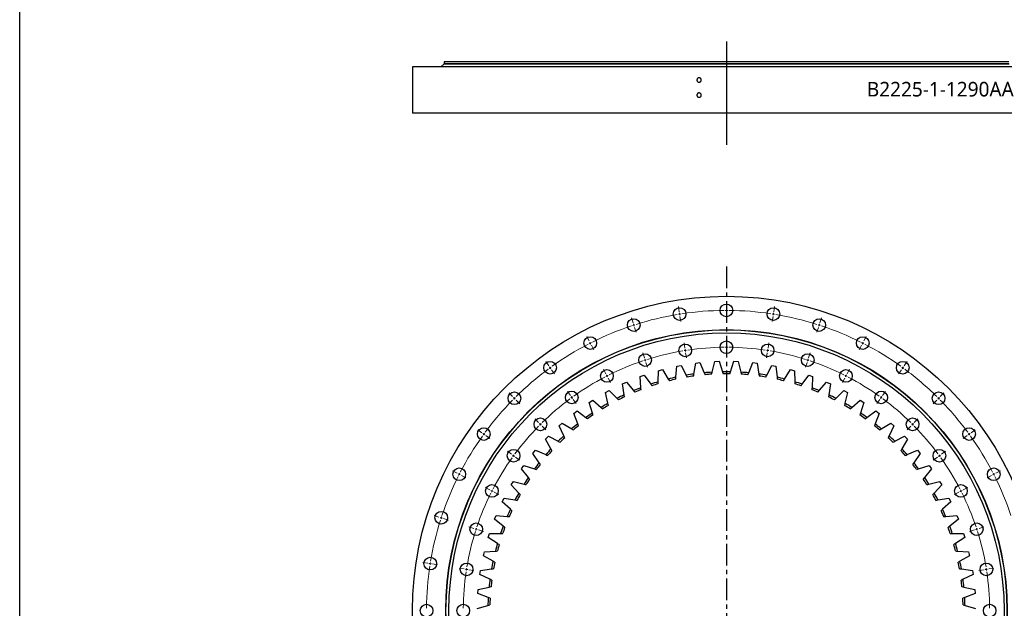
# Model space of a CAD drawing. Header units: millimetres. Extents: x 41 to 6109, y 5902 to 10394.
# Tile 2 of 10: x 41 to 2063, y 7090 to 8298. Entities that reach past the tile are written whole.
import ezdxf

# ---------------------------------------------------------------- set-up
doc = ezdxf.new("R2010")
doc.units = ezdxf.units.MM
doc.header["$LTSCALE"] = 20
doc.linetypes.add('CENTER', pattern=[10.16, 6.35, -1.27, 1.27, -1.27])

msp = doc.modelspace()

# ---------------------------------------------------------------- linework, layer by layer
at = {"lineweight": 25}
msp.add_line((1492.7, 8253.3), (1492.7, 8041.7), dxfattribs=at)
at = {"color": 7, "linetype": 'Continuous', "lineweight": 25}
for p, q in [((912.7, 8211.5), (912.7, 8207.5)), ((2072.7, 8211.5), (912.7, 8211.5)), ((847.7, 8201.5), (847.7, 8106.5)), ((2137.7, 8201.5), (847.7, 8201.5)), ((912.2, 8207), (906.2, 8201.6)), ((2079.2, 8201.6), (906.2, 8201.6)), ((2073.2, 8207), (912.2, 8207)), ((2072.7, 8207.5), (912.7, 8207.5)), ((912.7, 8201.6), (912.7, 8201.5)), ((919.7, 8207.5), (919.7, 8207)), ((2137.7, 8106.5), (847.7, 8106.5)), ((1432, 7727.9), (1432, 7727.9)), ((1388.9, 7564.6), (1391, 7587.2)), ((1391, 7587.2), (1399.5, 7588.9)), ((1399.5, 7588.9), (1409.9, 7568.7)), ((1425.9, 7571.1), (1429.7, 7593.5)), ((1429.7, 7593.5), (1438.3, 7594.5)), ((1438.3, 7594.5), (1447.2, 7573.6)), ((1463.3, 7574.8), (1468.8, 7596.9)), ((1468.8, 7596.9), (1477.4, 7597.2)), ((1477.4, 7597.2), (1484.6, 7575.6)), ((1500.8, 7575.6), (1508, 7597.2)), ((1508, 7597.2), (1516.6, 7596.9)), ((1516.6, 7596.9), (1522.2, 7574.8)), ((1538.3, 7573.6), (1547.1, 7594.5)), ((1547.1, 7594.5), (1555.7, 7593.5)), ((1555.7, 7593.5), (1559.5, 7571.1)), ((1575.5, 7568.7), (1585.9, 7588.9)), ((1585.9, 7588.9), (1594.4, 7587.2)), ((1594.4, 7587.2), (1596.5, 7564.6)), ((1315.7, 7565.8), (1323.8, 7568.7)), ((1317.1, 7543.1), (1315.7, 7565.8)), ((1323.8, 7568.7), (1337.2, 7550.4)), ((1352.6, 7555.3), (1353, 7578)), ((1353, 7578), (1361.3, 7580.3)), ((1361.3, 7580.3), (1373.2, 7560.9)), ((1612.2, 7560.9), (1624.1, 7580.3)), ((1624.1, 7580.3), (1632.5, 7578)), ((1632.5, 7578), (1632.8, 7555.3)), ((1648.2, 7550.4), (1661.6, 7568.7)), ((1661.6, 7568.7), (1669.7, 7565.8)), ((1669.7, 7565.8), (1668.4, 7543.1)), ((1279.5, 7550.9), (1287.3, 7554.4)), ((1282.6, 7528.4), (1279.5, 7550.9)), ((1287.3, 7554.4), (1302.1, 7537.1)), ((1683.3, 7537.1), (1698.1, 7554.4)), ((1698.1, 7554.4), (1706, 7550.9)), ((1706, 7550.9), (1702.9, 7528.4)), ((1244.5, 7533.2), (1252.1, 7537.3)), ((1249.3, 7511), (1244.5, 7533.2)), ((1252.1, 7537.3), (1268.1, 7521.2)), ((1717.3, 7521.2), (1733.4, 7537.3)), ((1733.4, 7537.3), (1741, 7533.2)), ((1741, 7533.2), (1736.1, 7511)), ((1210.9, 7512.9), (1218.2, 7517.6)), ((1217.4, 7491.1), (1210.9, 7512.9)), ((1218.2, 7517.6), (1235.4, 7502.7)), ((1750, 7502.7), (1767.2, 7517.6)), ((1767.2, 7517.6), (1774.5, 7512.9)), ((1774.5, 7512.9), (1768, 7491.1)), ((1179.1, 7490), (1186, 7495.3)), ((1187.2, 7468.8), (1179.1, 7490)), ((1186, 7495.3), (1204.2, 7481.8)), ((1781.2, 7481.8), (1799.5, 7495.3)), ((1806.3, 7490), (1798.2, 7468.8)), ((1799.5, 7495.3), (1806.3, 7490)), ((1149, 7464.8), (1155.5, 7470.6)), ((1158.8, 7444.3), (1149, 7464.8)), ((1155.5, 7470.6), (1174.8, 7458.6)), ((1810.7, 7458.6), (1829.9, 7470.6)), ((1836.4, 7464.8), (1826.6, 7444.3)), ((1829.9, 7470.6), (1836.4, 7464.8)), ((1121, 7437.4), (1127, 7443.6)), ((1127, 7443.6), (1147.2, 7433.1)), ((1838.3, 7433.1), (1858.4, 7443.6)), ((1858.4, 7443.6), (1864.4, 7437.4)), ((1132.3, 7417.7), (1121, 7437.4)), ((1864.4, 7437.4), (1853.1, 7417.7)), ((1095.2, 7407.9), (1100.7, 7414.6)), ((1108, 7389.1), (1095.2, 7407.9)), ((1100.7, 7414.6), (1121.6, 7405.7)), ((1863.8, 7405.7), (1884.7, 7414.6)), ((1890.2, 7407.9), (1877.5, 7389.1)), ((1884.7, 7414.6), (1890.2, 7407.9)), ((1071.7, 7376.6), (1076.7, 7383.6)), ((1076.7, 7383.6), (1098.2, 7376.3)), ((1887.2, 7376.3), (1908.7, 7383.6)), ((1908.7, 7383.6), (1913.7, 7376.6)), ((1085.9, 7358.8), (1071.7, 7376.6)), ((1913.7, 7376.6), (1899.6, 7358.8)), ((1050.7, 7343.5), (1055.1, 7350.9)), ((1066.2, 7326.9), (1050.7, 7343.5)), ((1055.1, 7350.9), (1077.1, 7345.3)), ((1908.3, 7345.3), (1930.3, 7350.9)), ((1934.7, 7343.5), (1919.3, 7326.9)), ((1930.3, 7350.9), (1934.7, 7343.5)), ((1032.2, 7308.9), (1036.1, 7316.6)), ((1048.9, 7293.5), (1032.2, 7308.9)), ((1036.1, 7316.6), (1058.4, 7312.7)), ((1927, 7312.7), (1949.3, 7316.6)), ((1953.2, 7308.9), (1936.5, 7293.5)), ((1949.3, 7316.6), (1953.2, 7308.9)), ((1016.5, 7273), (1019.7, 7281)), ((1019.7, 7281), (1042.3, 7278.8)), ((1943.1, 7278.8), (1965.7, 7281)), ((1965.7, 7281), (1968.9, 7273)), ((1034.3, 7258.9), (1016.5, 7273)), ((1968.9, 7273), (1951.1, 7258.9)), ((1003.6, 7236), (1006.2, 7244.2)), ((1006.2, 7244.2), (1028.9, 7243.7)), ((1956.5, 7243.7), (1979.2, 7244.2)), ((1979.2, 7244.2), (1981.9, 7236)), ((1022.4, 7223.3), (1003.6, 7236)), ((1981.9, 7236), (1963, 7223.3)), ((993.5, 7198.1), (995.5, 7206.5)), ((995.5, 7206.5), (1018.2, 7207.8)), ((1967.3, 7207.8), (1990, 7206.5)), ((1990, 7206.5), (1991.9, 7198.1)), ((1013.3, 7186.9), (993.5, 7198.1)), ((1991.9, 7198.1), (1972.1, 7186.9)), ((986.4, 7159.6), (987.7, 7168.1)), ((1006.9, 7149.9), (986.4, 7159.6)), ((987.7, 7168.1), (1010.2, 7171.1)), ((1975.2, 7171.1), (1997.7, 7168.1)), ((1999.1, 7159.6), (1978.5, 7149.9)), ((1997.7, 7168.1), (1999.1, 7159.6)), ((982.2, 7120.6), (982.9, 7129.2)), ((1003.4, 7112.5), (982.2, 7120.6)), ((982.9, 7129.2), (1005.1, 7133.9)), ((1980.3, 7133.9), (2002.6, 7129.2)), ((2003.2, 7120.6), (1982, 7112.5)), ((2002.6, 7129.2), (2003.2, 7120.6)), ((981, 7090), (1002.8, 7096.4)), ((1982.6, 7096.4), (2004.4, 7090))]:
    msp.add_line(p, q, dxfattribs=at)
at = {"linetype": 'CENTER', "ltscale": 0.35}
msp.add_line((1492.7, 7791.8), (1492.7, 6379.6), dxfattribs=at)
at = {"color": 0, "linetype": 'Continuous', "lineweight": 18}
for p, q in [((1395.6, 7699.1), (1393.9, 7709.4)), ((1492.7, 7706.7), (1492.7, 7717.2)), ((1492.7, 7701.7), (1492.7, 7704.2)), ((1589.9, 7699.1), (1591.5, 7709.4)), ((1300.8, 7676.3), (1297.6, 7686.3)), ((1396.3, 7694.1), (1396, 7696.6)), ((1396.3, 7694.1), (1396.7, 7691.7)), ((1397.1, 7689.2), (1398.8, 7678.8)), ((1492.7, 7701.7), (1492.7, 7699.2)), ((1492.7, 7696.7), (1492.7, 7686.2)), ((1588.3, 7689.2), (1586.7, 7678.8)), ((1589.1, 7694.1), (1588.7, 7691.7)), ((1589.1, 7694.1), (1589.5, 7696.6)), ((1684.6, 7676.3), (1687.9, 7686.3)), ((1302.4, 7671.6), (1301.6, 7673.9)), ((1302.4, 7671.6), (1303.1, 7669.2)), ((1303.9, 7666.8), (1307.1, 7656.8)), ((1681.5, 7666.8), (1678.3, 7656.8)), ((1683.1, 7671.6), (1682.3, 7669.2)), ((1683.1, 7671.6), (1683.8, 7673.9)), ((1210.8, 7639), (1206, 7648.4)), ((1774.6, 7639), (1779.4, 7648.4)), ((1213.1, 7634.6), (1211.9, 7636.8)), ((1213.1, 7634.6), (1214.2, 7632.3)), ((1215.3, 7630.1), (1220.1, 7620.8)), ((1407.4, 7624.5), (1405.7, 7634.9)), ((1492.7, 7631.2), (1492.7, 7641.7)), ((1492.7, 7626.2), (1492.7, 7628.7)), ((1492.7, 7626.2), (1492.7, 7623.7)), ((1578, 7624.5), (1579.7, 7634.9)), ((1770.1, 7630.1), (1765.3, 7620.8)), ((1772.4, 7634.6), (1771.2, 7632.3)), ((1772.4, 7634.6), (1773.5, 7636.8)), ((1324.1, 7604.5), (1320.9, 7614.5)), ((1408.2, 7619.6), (1407.8, 7622)), ((1408.2, 7619.6), (1408.6, 7617.1)), ((1408.9, 7614.6), (1410.6, 7604.3)), ((1492.7, 7621.2), (1492.7, 7610.7)), ((1576.5, 7614.6), (1574.8, 7604.3)), ((1577.3, 7619.6), (1576.9, 7617.1)), ((1577.3, 7619.6), (1577.7, 7622)), ((1661.3, 7604.5), (1664.5, 7614.5)), ((1127.7, 7588.1), (1121.5, 7596.6)), ((1130.6, 7584.1), (1129.2, 7586.1)), ((1130.6, 7584.1), (1132.1, 7582)), ((1325.7, 7599.8), (1324.9, 7602.1)), ((1325.7, 7599.8), (1326.5, 7597.4)), ((1327.2, 7595), (1330.5, 7585)), ((1658.2, 7595), (1654.9, 7585)), ((1659.7, 7599.8), (1659, 7597.4)), ((1659.7, 7599.8), (1660.5, 7602.1)), ((1854.8, 7584.1), (1853.3, 7582)), ((1854.8, 7584.1), (1856.3, 7586.1)), ((1857.7, 7588.1), (1863.9, 7596.6)), ((1133.6, 7580), (1139.7, 7571.5)), ((1245.1, 7571.8), (1240.3, 7581.1)), ((1247.3, 7567.3), (1246.2, 7569.5)), ((1247.3, 7567.3), (1248.5, 7565.1)), ((1249.6, 7562.8), (1254.4, 7553.5)), ((1735.8, 7562.8), (1731.1, 7553.5)), ((1738.1, 7567.3), (1737, 7565.1)), ((1738.1, 7567.3), (1739.2, 7569.5)), ((1740.4, 7571.8), (1745.1, 7581.1)), ((1851.8, 7580), (1845.7, 7571.5)), ((1053.6, 7524.8), (1046.2, 7532.3)), ((1057.1, 7521.3), (1055.4, 7523.1)), ((1172.1, 7527), (1165.9, 7535.5)), ((1175, 7523), (1173.5, 7525)), ((1175, 7523), (1176.5, 7521)), ((1810.4, 7523), (1808.9, 7521)), ((1810.4, 7523), (1811.9, 7525)), ((1813.3, 7527), (1819.5, 7535.5)), ((1928.3, 7521.3), (1930.1, 7523.1)), ((1931.8, 7524.8), (1939.2, 7532.3)), ((1057.1, 7521.3), (1058.9, 7519.5)), ((1060.7, 7517.8), (1068.1, 7510.3)), ((1178, 7518.9), (1184.1, 7510.4)), ((1807.5, 7518.9), (1801.3, 7510.4)), ((1924.8, 7517.8), (1917.3, 7510.3)), ((1928.3, 7521.3), (1926.5, 7519.5)), ((1107, 7471.4), (1099.6, 7478.9)), ((1110.5, 7467.9), (1108.8, 7469.7)), ((1110.5, 7467.9), (1112.3, 7466.1)), ((1114.1, 7464.4), (1121.5, 7456.9)), ((1871.4, 7464.4), (1863.9, 7456.9)), ((1874.9, 7467.9), (1873.1, 7466.1)), ((1874.9, 7467.9), (1876.7, 7469.7)), ((1878.4, 7471.4), (1885.9, 7478.9)), ((990.3, 7450.7), (981.8, 7456.9)), ((994.4, 7447.8), (992.3, 7449.3)), ((994.4, 7447.8), (996.4, 7446.3)), ((998.4, 7444.9), (1006.9, 7438.7)), ((1987, 7444.9), (1978.5, 7438.7)), ((1991.1, 7447.8), (1989, 7446.3)), ((1991.1, 7447.8), (1993.1, 7449.3)), ((1995.1, 7450.7), (2003.6, 7456.9)), ((1051.4, 7406.4), (1042.9, 7412.5)), ((1055.4, 7403.4), (1053.4, 7404.9)), ((1055.4, 7403.4), (1057.5, 7401.9)), ((1930, 7403.4), (1928, 7401.9)), ((1930, 7403.4), (1932, 7404.9)), ((1934, 7406.4), (1942.5, 7412.5)), ((1059.5, 7400.5), (1068, 7394.3)), ((1925.9, 7400.5), (1917.4, 7394.3)), ((939.4, 7367.6), (930, 7372.4)), ((943.9, 7365.4), (941.6, 7366.5)), ((943.9, 7365.4), (946.1, 7364.2)), ((948.3, 7363.1), (957.7, 7358.3)), ((2037.1, 7363.1), (2027.8, 7358.3)), ((2041.6, 7365.4), (2039.3, 7364.2)), ((2041.6, 7365.4), (2043.8, 7366.5)), ((2046, 7367.6), (2055.4, 7372.4)), ((1006.7, 7333.4), (997.3, 7338.1)), ((1011.1, 7331.1), (1008.9, 7332.2)), ((1011.1, 7331.1), (1013.4, 7330)), ((1015.6, 7328.8), (1024.9, 7324.1)), ((1969.8, 7328.8), (1960.5, 7324.1)), ((1974.3, 7331.1), (1972.1, 7330)), ((1974.3, 7331.1), (1976.5, 7332.2)), ((1978.8, 7333.4), (1988.1, 7338.1)), ((902.1, 7277.6), (892.1, 7280.9)), ((906.9, 7276.1), (904.5, 7276.8)), ((906.9, 7276.1), (909.2, 7275.3)), ((911.6, 7274.5), (921.6, 7271.3)), ((973.9, 7254.3), (963.9, 7257.5)), ((978.7, 7252.7), (976.3, 7253.5)), ((978.7, 7252.7), (981, 7252)), ((983.4, 7251.2), (993.4, 7247.9)), ((2002, 7251.2), (1992, 7247.9)), ((2006.8, 7252.7), (2004.4, 7252)), ((2006.8, 7252.7), (2009.1, 7253.5)), ((2011.5, 7254.3), (2021.5, 7257.5)), ((879.4, 7182.9), (869, 7184.5)), ((884.3, 7182.1), (881.8, 7182.5)), ((884.3, 7182.1), (886.8, 7181.7)), ((889.2, 7181.3), (899.6, 7179.7)), ((953.9, 7171.1), (943.6, 7172.7)), ((958.9, 7170.3), (956.4, 7170.7)), ((958.9, 7170.3), (961.3, 7169.9)), ((963.8, 7169.5), (974.2, 7167.8)), ((2021.6, 7169.5), (2011.2, 7167.8)), ((2026.6, 7170.3), (2024.1, 7169.9)), ((2026.6, 7170.3), (2029, 7170.7)), ((2031.5, 7171.1), (2041.9, 7172.7))]:
    msp.add_line(p, q, dxfattribs=at)
at = {"lineweight": 25}
msp.add_lwpolyline([(41.3, 10394.2), (6109.2, 10394.2), (6109.2, 5902.2), (41.3, 5902.2)], close=True, dxfattribs=at)
at = {"color": 7, "linetype": 'Continuous', "lineweight": 25}
for centre, radius in [((1492.7, 7085.7), 645), ((1396.3, 7694.1), 13), ((1492.7, 7701.7), 13), ((1589.1, 7694.1), 13), ((1302.4, 7671.6), 13), ((1683.1, 7671.6), 13), ((1492.7, 7085.7), 576.5), ((1492.7, 7085.7), 576), ((1492.7, 7085.7), 570), ((1213.1, 7634.6), 13), ((1772.4, 7634.6), 13), ((1408.2, 7619.6), 13), ((1492.7, 7626.2), 13), ((1577.3, 7619.6), 13), ((1325.7, 7599.8), 13), ((1659.7, 7599.8), 13), ((1130.6, 7584.1), 13), ((1854.8, 7584.1), 13), ((1247.3, 7567.3), 13), ((1738.1, 7567.3), 13), ((1057.1, 7521.3), 13), ((1175, 7523), 13), ((1810.4, 7523), 13), ((1928.3, 7521.3), 13), ((1110.5, 7467.9), 13), ((1874.9, 7467.9), 13), ((994.4, 7447.8), 13), ((1991.1, 7447.8), 13), ((1055.4, 7403.4), 13), ((1930, 7403.4), 13), ((943.9, 7365.4), 13), ((2041.6, 7365.4), 13), ((1011.1, 7331.1), 13), ((1974.3, 7331.1), 13), ((906.9, 7276.1), 13), ((978.7, 7252.7), 13), ((2006.8, 7252.7), 13), ((884.3, 7182.1), 13), ((958.9, 7170.3), 13), ((2026.6, 7170.3), 13), ((876.7, 7085.7), 13), ((952.2, 7085.7), 13), ((2033.2, 7085.7), 13)]:
    msp.add_circle(centre, radius, dxfattribs=at)
at = {"color": 0, "linetype": 'Continuous', "lineweight": 18}
for radius, start, end in [(616, 99.4651, 107.5349), (616, 99, 99.2325), (616, 98.7675, 99), (616, 90.4651, 98.5349), (616, 90, 90.2325), (616, 89.7675, 90), (616, 81.4651, 89.5349), (616, 81, 81.2325), (616, 80.7675, 81), (616, 72.4651, 80.5349), (616, 108.4651, 116.5349), (616, 108, 108.2325), (616, 107.7675, 108), (616, 72, 72.2325), (616, 71.7675, 72), (616, 63.4651, 71.5349), (616, 117.4651, 125.5349), (616, 117, 117.2325), (616, 116.7675, 117), (540.5, 90.53, 98.47), (540.5, 90, 90.265), (540.5, 89.735, 90), (540.5, 81.53, 89.47), (616, 63, 63.2325), (616, 62.7675, 63), (616, 54.4651, 62.5349), (540.5, 99.53, 107.47), (540.5, 99, 99.265), (540.5, 98.735, 99), (540.5, 81, 81.265), (540.5, 80.735, 81), (540.5, 72.53, 80.47), (616, 126, 126.2325), (616, 125.7675, 126), (540.5, 108.53, 116.47), (540.5, 108, 108.265), (540.5, 107.735, 108), (540.5, 72, 72.265), (540.5, 71.735, 72), (540.5, 63.53, 71.47), (616, 54, 54.2325), (616, 53.7675, 54), (616, 126.4651, 134.5349), (540.5, 117.53, 125.47), (540.5, 117, 117.265), (540.5, 116.735, 117), (540.5, 63, 63.265), (540.5, 62.735, 63), (540.5, 54.53, 62.47), (616, 45.4651, 53.5349), (616, 134.7675, 135), (540.5, 126, 126.265), (540.5, 125.735, 126), (540.5, 54, 54.265), (540.5, 53.735, 54), (616, 45, 45.2325), (616, 135.4651, 143.5349), (616, 135, 135.2325), (540.5, 126.53, 134.47), (540.5, 45.53, 53.47), (616, 44.7675, 45), (616, 36.4651, 44.5349), (540.5, 135.53, 143.47), (540.5, 135, 135.265), (540.5, 134.735, 135), (540.5, 45, 45.265), (540.5, 44.735, 45), (540.5, 36.53, 44.47), (616, 144.4651, 152.5349), (616, 144, 144.2325), (616, 143.7675, 144), (616, 36, 36.2325), (616, 35.7675, 36), (616, 27.4651, 35.5349), (540.5, 144, 144.265), (540.5, 143.735, 144), (540.5, 36, 36.265), (540.5, 35.735, 36), (540.5, 144.53, 152.47), (540.5, 27.53, 35.47), (616, 153.4651, 161.5349), (616, 153, 153.2325), (616, 152.7675, 153), (616, 27, 27.2325), (616, 26.7675, 27), (616, 18.4651, 26.5349), (540.5, 153.53, 161.47), (540.5, 153, 153.265), (540.5, 152.735, 153), (540.5, 27, 27.265), (540.5, 26.735, 27), (540.5, 18.53, 26.47), (616, 162.4651, 170.5349), (616, 162, 162.2325), (616, 161.7675, 162), (540.5, 162.53, 170.47), (540.5, 162, 162.265), (540.5, 161.735, 162), (540.5, 18, 18.265), (540.5, 17.735, 18), (540.5, 9.53, 17.47), (616, 171, 171.2325), (616, 170.7675, 171), (616, 171.4651, 179.5349), (540.5, 171.53, 179.47), (540.5, 171, 171.265), (540.5, 170.735, 171), (540.5, 9, 9.265), (540.5, 8.735, 9), (540.5, 0.53, 8.47)]:
    msp.add_arc((1492.7, 7085.7), radius, start, end, dxfattribs=at)
at = {"color": 7, "linetype": 'Continuous', "lineweight": 25}
for radius, start, end in [(490, 102.2268, 104.1146), (490, 97.8366, 99.7244), (486, 97.9858, 99.5751), (490, 93.4463, 95.3342), (486, 93.5956, 95.1849), (490, 89.0561, 90.9439), (486, 89.2054, 90.7946), (490, 84.6658, 86.5537), (486, 84.8151, 86.4044), (490, 80.2756, 82.1634), (486, 80.4249, 82.0142), (490, 75.8854, 77.7732), (490, 111.0073, 112.8951), (490, 106.6171, 108.5049), (486, 106.7663, 108.3556), (486, 102.3761, 103.9654), (486, 76.0346, 77.6239), (490, 71.4951, 73.3829), (486, 71.6444, 73.2337), (490, 67.1049, 68.9927), (490, 115.3976, 117.2854), (486, 115.5468, 117.1361), (486, 111.1566, 112.7459), (486, 67.2541, 68.8434), (486, 62.8639, 64.4532), (490, 62.7146, 64.6024), (490, 119.7878, 121.6756), (486, 119.9371, 121.5264), (486, 58.4736, 60.0629), (490, 58.3244, 60.2122), (490, 124.178, 126.0659), (486, 124.3273, 125.9166), (486, 54.0834, 55.6727), (490, 53.9341, 55.822), (490, 128.5683, 130.4561), (486, 128.7175, 130.3068), (486, 49.6932, 51.2825), (490, 49.5439, 51.4317), (490, 132.9585, 134.8463), (490, 45.1537, 47.0415), (486, 133.1078, 134.6971), (486, 45.3029, 46.8922), (490, 137.3488, 139.2366), (486, 137.498, 139.0873), (486, 40.9127, 42.502), (490, 40.7634, 42.6512), (490, 141.739, 143.6268), (486, 141.8883, 143.4776), (486, 36.5224, 38.1117), (490, 36.3732, 38.261), (490, 146.1293, 148.0171), (486, 146.2785, 147.8678), (486, 32.1322, 33.7215), (490, 31.9829, 33.8707), (490, 150.5195, 152.4073), (486, 150.6688, 152.2581), (486, 27.7419, 29.3312), (490, 27.5927, 29.4805), (490, 154.9098, 156.7976), (486, 155.059, 156.6483), (486, 23.3517, 24.941), (490, 23.2024, 25.0902), (490, 159.3, 161.1878), (486, 159.4493, 161.0386), (486, 18.9614, 20.5507), (490, 18.8122, 20.7), (490, 163.6902, 165.5781), (486, 163.8395, 165.4288), (486, 14.5712, 16.1605), (490, 14.4219, 16.3098), (490, 168.0805, 169.9683), (486, 168.2297, 169.819), (486, 10.181, 11.7703), (490, 10.0317, 11.9195), (490, 172.4707, 174.3585), (486, 172.62, 174.2093), (486, 5.7907, 7.38), (490, 5.6415, 7.5293), (490, 176.861, 178.7488), (486, 177.0102, 178.5995), (486, 1.4005, 2.9898), (490, 1.2512, 3.139)]:
    msp.add_arc((1492.7, 7085.7), radius, start, end, dxfattribs=at)
for points in [[(1441, 8174.5), (1441, 8174.2), (1441, 8173.9), (1440.8, 8173.3), (1440.8, 8173), (1440.5, 8172.5), (1440.4, 8172.2), (1440.1, 8171.8), (1439.9, 8171.5), (1439.5, 8171.1), (1439.2, 8170.9), (1438.7, 8170.6), (1438.5, 8170.5), (1437.9, 8170.2), (1437.7, 8170.1), (1437.1, 8170), (1436.8, 8170), (1436.2, 8170), (1435.9, 8170), (1435.3, 8170.1), (1435.1, 8170.2), (1434.5, 8170.5), (1434.3, 8170.6), (1433.8, 8170.9), (1433.5, 8171.1), (1433.1, 8171.5), (1432.9, 8171.8), (1432.6, 8172.2), (1432.5, 8172.5), (1432.2, 8173), (1432.2, 8173.3), (1432, 8173.9), (1432, 8174.2), (1432, 8174.8), (1432, 8175.1), (1432.2, 8175.7), (1432.2, 8175.9), (1432.5, 8176.5), (1432.6, 8176.8), (1432.9, 8177.2), (1433.1, 8177.5), (1433.5, 8177.9), (1433.8, 8178.1), (1434.2, 8178.4), (1434.5, 8178.5), (1435, 8178.8), (1435.3, 8178.9), (1435.9, 8179), (1436.2, 8179), (1436.8, 8179), (1437.1, 8179), (1437.7, 8178.9), (1437.9, 8178.8), (1438.5, 8178.5), (1438.7, 8178.4), (1439.2, 8178.1), (1439.5, 8177.9), (1439.9, 8177.5), (1440.1, 8177.3), (1440.4, 8176.8), (1440.5, 8176.5), (1440.7, 8176), (1440.8, 8175.7), (1441, 8175.1), (1441, 8174.8), (1441, 8174.5)], [(1441, 8143.5), (1441, 8143.2), (1441, 8142.9), (1440.8, 8142.3), (1440.8, 8142), (1440.5, 8141.5), (1440.4, 8141.2), (1440.1, 8140.8), (1439.9, 8140.5), (1439.5, 8140.1), (1439.2, 8139.9), (1438.7, 8139.6), (1438.5, 8139.5), (1437.9, 8139.2), (1437.7, 8139.1), (1437.1, 8139), (1436.8, 8139), (1436.2, 8139), (1435.9, 8139), (1435.3, 8139.1), (1435.1, 8139.2), (1434.5, 8139.5), (1434.3, 8139.6), (1433.8, 8139.9), (1433.5, 8140.1), (1433.1, 8140.5), (1432.9, 8140.8), (1432.6, 8141.2), (1432.5, 8141.5), (1432.2, 8142), (1432.2, 8142.3), (1432, 8142.9), (1432, 8143.2), (1432, 8143.8), (1432, 8144.1), (1432.2, 8144.7), (1432.2, 8144.9), (1432.5, 8145.5), (1432.6, 8145.8), (1432.9, 8146.2), (1433.1, 8146.5), (1433.5, 8146.9), (1433.8, 8147.1), (1434.2, 8147.4), (1434.5, 8147.5), (1435, 8147.8), (1435.3, 8147.9), (1435.9, 8148), (1436.2, 8148), (1436.8, 8148), (1437.1, 8148), (1437.7, 8147.9), (1437.9, 8147.8), (1438.5, 8147.5), (1438.7, 8147.4), (1439.2, 8147.1), (1439.5, 8146.9), (1439.9, 8146.5), (1440.1, 8146.3), (1440.4, 8145.8), (1440.5, 8145.5), (1440.7, 8145), (1440.8, 8144.7), (1441, 8144.1), (1441, 8143.8), (1441, 8143.5)]]:
    msp.add_open_spline(points, degree=3, knots=[0, 0, 0, 0, 0.03125, 0.03125, 0.0625, 0.0625, 0.09375, 0.09375, 0.125, 0.125, 0.15625, 0.15625, 0.1875, 0.1875, 0.21875, 0.21875, 0.25, 0.25, 0.28125, 0.28125, 0.3125, 0.3125, 0.34375, 0.34375, 0.375, 0.375, 0.40625, 0.40625, 0.4375, 0.4375, 0.46875, 0.46875, 0.5, 0.5, 0.53125, 0.53125, 0.5625, 0.5625, 0.59375, 0.59375, 0.625, 0.625, 0.65625, 0.65625, 0.6875, 0.6875, 0.71875, 0.71875, 0.75, 0.75, 0.78125, 0.78125, 0.8125, 0.8125, 0.84375, 0.84375, 0.875, 0.875, 0.90625, 0.90625, 0.9375, 0.9375, 0.96875, 0.96875, 1, 1, 1, 1], dxfattribs=at)
for points in [[(1388.5, 7560.4), (1388.7, 7561.8), (1388.8, 7563.2), (1388.9, 7564.6)], [(1409.9, 7568.7), (1410.6, 7567.4), (1411.2, 7566.2), (1411.9, 7564.9)], [(1425.2, 7567), (1425.4, 7568.4), (1425.7, 7569.8), (1425.9, 7571.1)], [(1447.2, 7573.6), (1447.7, 7572.3), (1448.2, 7571), (1448.8, 7569.7)], [(1462.2, 7570.8), (1462.6, 7572.1), (1462.9, 7573.5), (1463.3, 7574.8)], [(1484.6, 7575.6), (1485.1, 7574.3), (1485.5, 7573), (1486, 7571.7)], [(1499.5, 7571.7), (1499.9, 7573), (1500.3, 7574.3), (1500.8, 7575.6)], [(1522.2, 7574.8), (1522.5, 7573.5), (1522.8, 7572.1), (1523.2, 7570.8)], [(1536.6, 7569.7), (1537.2, 7571), (1537.7, 7572.3), (1538.3, 7573.6)], [(1559.5, 7571.1), (1559.8, 7569.8), (1560, 7568.4), (1560.2, 7567)], [(1573.6, 7564.9), (1574.2, 7566.2), (1574.8, 7567.4), (1575.5, 7568.7)], [(1596.5, 7564.6), (1596.6, 7563.2), (1596.7, 7561.8), (1596.9, 7560.4)], [(1317.3, 7539), (1317.2, 7540.4), (1317.1, 7541.8), (1317.1, 7543.1)], [(1337.2, 7550.4), (1338, 7549.2), (1338.8, 7548.1), (1339.7, 7547)], [(1352.5, 7551.1), (1352.5, 7552.5), (1352.6, 7553.9), (1352.6, 7555.3)], [(1373.2, 7560.9), (1374, 7559.7), (1374.7, 7558.5), (1375.4, 7557.3)], [(1610, 7557.3), (1610.7, 7558.5), (1611.5, 7559.7), (1612.2, 7560.9)], [(1632.8, 7555.3), (1632.9, 7553.9), (1632.9, 7552.5), (1632.9, 7551.1)], [(1645.8, 7547), (1646.6, 7548.1), (1647.4, 7549.2), (1648.2, 7550.4)], [(1668.4, 7543.1), (1668.3, 7541.8), (1668.2, 7540.4), (1668.1, 7539)], [(1283.1, 7524.2), (1282.9, 7525.6), (1282.7, 7527), (1282.6, 7528.4)], [(1302.1, 7537.1), (1303, 7536), (1303.9, 7535), (1304.8, 7533.9)], [(1680.6, 7533.9), (1681.5, 7535), (1682.4, 7536), (1683.3, 7537.1)], [(1702.9, 7528.4), (1702.7, 7527), (1702.5, 7525.6), (1702.3, 7524.2)], [(1235.4, 7502.7), (1236.5, 7501.8), (1237.5, 7500.9), (1238.6, 7500)], [(1250.2, 7506.9), (1249.9, 7508.2), (1249.6, 7509.6), (1249.3, 7511)], [(1268.1, 7521.2), (1269.1, 7520.2), (1270.1, 7519.2), (1271, 7518.2)], [(1714.4, 7518.2), (1715.4, 7519.2), (1716.4, 7520.2), (1717.3, 7521.2)], [(1736.1, 7511), (1735.8, 7509.6), (1735.5, 7508.2), (1735.2, 7506.9)], [(1746.8, 7500), (1747.9, 7500.9), (1749, 7501.8), (1750, 7502.7)], [(1204.2, 7481.8), (1205.4, 7481), (1206.5, 7480.1), (1207.6, 7479.3)], [(1218.6, 7487.1), (1218.2, 7488.4), (1217.8, 7489.7), (1217.4, 7491.1)], [(1768, 7491.1), (1767.6, 7489.7), (1767.2, 7488.4), (1766.8, 7487.1)], [(1777.8, 7479.3), (1778.9, 7480.1), (1780.1, 7481), (1781.2, 7481.8)], [(1188.7, 7464.9), (1188.2, 7466.2), (1187.7, 7467.5), (1187.2, 7468.8)], [(1798.2, 7468.8), (1797.7, 7467.5), (1797.2, 7466.2), (1796.7, 7464.9)], [(1160.6, 7440.5), (1160, 7441.8), (1159.4, 7443.1), (1158.8, 7444.3)], [(1174.8, 7458.6), (1176, 7457.8), (1177.1, 7457.1), (1178.3, 7456.3)], [(1807.1, 7456.3), (1808.3, 7457.1), (1809.5, 7457.8), (1810.7, 7458.6)], [(1826.6, 7444.3), (1826, 7443.1), (1825.4, 7441.8), (1824.8, 7440.5)], [(1147.2, 7433.1), (1148.4, 7432.5), (1149.6, 7431.8), (1150.9, 7431.2)], [(1834.5, 7431.2), (1835.8, 7431.8), (1837, 7432.5), (1838.3, 7433.1)], [(1121.6, 7405.7), (1122.9, 7405.1), (1124.2, 7404.6), (1125.4, 7404)], [(1134.4, 7414.1), (1133.7, 7415.3), (1133, 7416.5), (1132.3, 7417.7)], [(1853.1, 7417.7), (1852.4, 7416.5), (1851.7, 7415.3), (1851, 7414.1)], [(1860, 7404), (1861.3, 7404.6), (1862.6, 7405.1), (1863.8, 7405.7)], [(1110.3, 7385.7), (1109.5, 7386.8), (1108.8, 7388), (1108, 7389.1)], [(1877.5, 7389.1), (1876.7, 7388), (1875.9, 7386.8), (1875.1, 7385.7)], [(1098.2, 7376.3), (1099.5, 7375.9), (1100.8, 7375.4), (1102.2, 7375)], [(1883.3, 7375), (1884.6, 7375.4), (1885.9, 7375.9), (1887.2, 7376.3)], [(1077.1, 7345.3), (1078.4, 7344.9), (1079.8, 7344.6), (1081.2, 7344.2)], [(1088.5, 7355.5), (1087.6, 7356.6), (1086.7, 7357.7), (1085.9, 7358.8)], [(1899.6, 7358.8), (1898.7, 7357.7), (1897.8, 7356.6), (1896.9, 7355.5)], [(1904.3, 7344.2), (1905.6, 7344.6), (1907, 7344.9), (1908.3, 7345.3)], [(1069, 7323.8), (1068.1, 7324.8), (1067.1, 7325.8), (1066.2, 7326.9)], [(1919.3, 7326.9), (1918.3, 7325.8), (1917.4, 7324.8), (1916.4, 7323.8)], [(1058.4, 7312.7), (1059.8, 7312.4), (1061.2, 7312.2), (1062.6, 7311.9)], [(1922.8, 7311.9), (1924.2, 7312.2), (1925.6, 7312.4), (1927, 7312.7)], [(1052, 7290.7), (1051, 7291.6), (1050, 7292.5), (1048.9, 7293.5)], [(1936.5, 7293.5), (1935.4, 7292.5), (1934.4, 7291.6), (1933.4, 7290.7)], [(1042.3, 7278.8), (1043.7, 7278.6), (1045.1, 7278.5), (1046.5, 7278.4)], [(1938.9, 7278.4), (1940.3, 7278.5), (1941.7, 7278.6), (1943.1, 7278.8)], [(1028.9, 7243.7), (1030.3, 7243.7), (1031.7, 7243.7), (1033.1, 7243.6)], [(1037.6, 7256.3), (1036.5, 7257.2), (1035.4, 7258.1), (1034.3, 7258.9)], [(1951.1, 7258.9), (1950, 7258.1), (1948.9, 7257.2), (1947.8, 7256.3)], [(1952.3, 7243.6), (1953.7, 7243.7), (1955.1, 7243.7), (1956.5, 7243.7)], [(1025.9, 7221), (1024.8, 7221.8), (1023.6, 7222.5), (1022.4, 7223.3)], [(1963, 7223.3), (1961.8, 7222.5), (1960.7, 7221.8), (1959.5, 7221)], [(1018.2, 7207.8), (1019.5, 7207.8), (1020.9, 7207.9), (1022.3, 7208)], [(1963.1, 7208), (1964.5, 7207.9), (1965.9, 7207.8), (1967.3, 7207.8)], [(1016.9, 7184.9), (1015.7, 7185.5), (1014.5, 7186.2), (1013.3, 7186.9)], [(1972.1, 7186.9), (1970.9, 7186.2), (1969.7, 7185.5), (1968.5, 7184.9)], [(1010.2, 7171.1), (1011.6, 7171.3), (1013, 7171.4), (1014.4, 7171.6)], [(1971.1, 7171.6), (1972.4, 7171.4), (1973.8, 7171.3), (1975.2, 7171.1)], [(1010.7, 7148.1), (1009.5, 7148.7), (1008.2, 7149.3), (1006.9, 7149.9)], [(1978.5, 7149.9), (1977.2, 7149.3), (1976, 7148.7), (1974.7, 7148.1)], [(1005.1, 7133.9), (1006.5, 7134.2), (1007.8, 7134.5), (1009.2, 7134.8)], [(1976.2, 7134.8), (1977.6, 7134.5), (1979, 7134.2), (1980.3, 7133.9)], [(1002.8, 7096.4), (1004.2, 7096.8), (1005.5, 7097.2), (1006.9, 7097.6)], [(1007.4, 7111.1), (1006.1, 7111.6), (1004.8, 7112.1), (1003.4, 7112.5)], [(1982, 7112.5), (1980.7, 7112.1), (1979.4, 7111.6), (1978.1, 7111.1)], [(1978.6, 7097.6), (1979.9, 7097.2), (1981.3, 7096.8), (1982.6, 7096.4)]]:
    msp.add_open_spline(points, degree=3, dxfattribs=at)

# ---------------------------------------------------------------- texts
at = {"insert": (1781, 8170.7), "char_height": 30, "width": 374.022, "attachment_point": 1}
msp.add_mtext('{\\fYu Gothic Medium|b0|i0|c0|p0;\\C253;B2225-1-1290AA}', dxfattribs=at)

doc.saveas('drawing.dxf')
